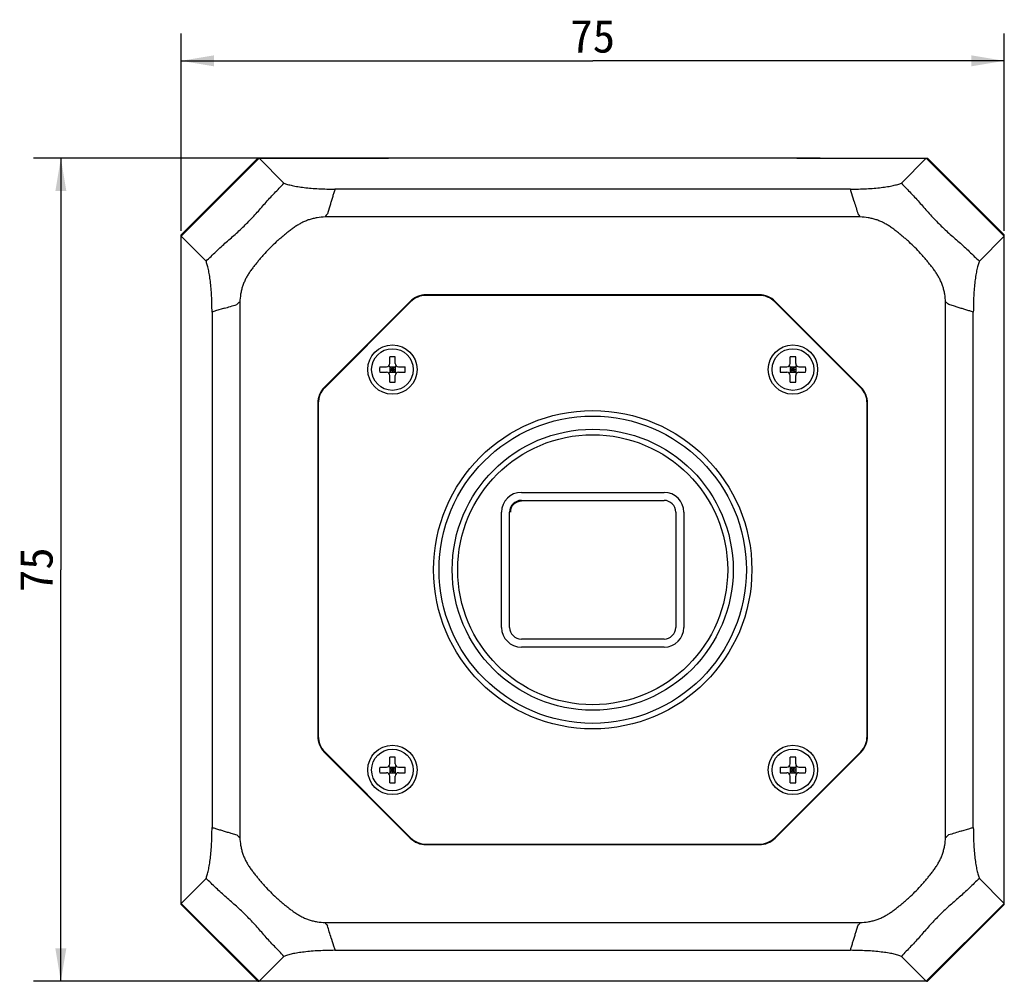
# Model space of a CAD drawing. Header units: millimetres. Extents: x 52 to 372, y 90 to 273.
# Tile 1 of 3: x 52 to 142, y 90 to 178. Entities that reach past the tile are written whole.
import ezdxf
from ezdxf.enums import TextEntityAlignment as Align

# ---------------------------------------------------------------- set-up
doc = ezdxf.new("R2010")
doc.units = ezdxf.units.MM
doc.header["$LTSCALE"] = 23.1
doc.layers.get('0').update_dxf_attribs({"linetype": 'CONTINUOUS'})
doc.layers.add('00_COMPONENTS', color=7, linetype='CONTINUOUS')
doc.layers.add('51__DRAFT_DIMS', color=7, linetype='CONTINUOUS')
doc.styles.get("Standard").update_dxf_attribs({"font": 'simfang.ttf'})
doc.dimstyles.new('DIMSTYLE_1', dxfattribs={"dimtxt": 3, "dimasz": 3, "dimexe": 2.5, "dimexo": 0.5, "dimgap": 0.75, "dimtad": 1, "dimdsep": 46, "dimtxsty": 'STANDARD', "dimblk": '_FILLED', "dimblk1": '_FILLED', "dimblk2": '_FILLED', "dimcen": 0.09, "dimclrt": 3, "dimazin": 2, "dimtp": 0.3, "dimtm": 0.3, "dimtfac": 1, "dimtofl": 0, "dimtmove": 0, "dimatfit": 3, "dimldrblk": '_FILLED', "dimfxl": 1, "dimtolj": 1, "dimarcsym": 0})

# ---------------------------------------------------------------- blocks, each defined once
blk = doc.blocks.new('_FILLED')
at = {"color": 0, "linetype": 'ByBlock'}
blk.add_solid([(0, 0), (-1, 0.167), (-1, -0.167)], dxfattribs=at)
blk = doc.blocks.new('*D3')
at = {"layer": '51__DRAFT_DIMS', "color": 4}
for p, q in [((66.721, 158.626), (66.721, 176.6)), ((141.721, 158.626), (141.721, 176.6)), ((66.721, 174.1), (104.221, 174.1)), ((141.721, 174.1), (104.221, 174.1))]:
    blk.add_line(p, q, dxfattribs=at)
at = {"layer": '51__DRAFT_DIMS', "color": 4, "xscale": 3, "yscale": 3, "zscale": 3, "rotation": 180}
blk.add_blockref('_FILLED', (66.721, 174.1), dxfattribs=at)
at = {"layer": '51__DRAFT_DIMS', "color": 4, "xscale": 3, "yscale": 3, "zscale": 3}
blk.add_blockref('_FILLED', (141.721, 174.1), dxfattribs=at)
at = {"layer": '51__DRAFT_DIMS', "color": 3}
blk.add_text('75', height=3, dxfattribs=at).set_placement((104.221, 174.85), align=Align.CENTER)
blk = doc.blocks.new('*D4')
at = {"layer": '51__DRAFT_DIMS', "color": 4}
for p, q in [((124.947, 165.231), (53.27, 165.231)), ((55.77, 165.231), (55.77, 127.731)), ((55.77, 90.231), (55.77, 127.731)), ((88.721, 90.231), (53.27, 90.231))]:
    blk.add_line(p, q, dxfattribs=at)
at = {"layer": '51__DRAFT_DIMS', "color": 4, "xscale": 3, "yscale": 3, "zscale": 3}
for p, rotation in [((55.77, 165.231), 90), ((55.77, 90.231), 270)]:
    blk.add_blockref('_FILLED', p, dxfattribs=dict(at, rotation=rotation))
at = {"layer": '51__DRAFT_DIMS', "color": 3}
blk.add_text('75', height=3, rotation=90, dxfattribs=at).set_placement((55.02, 127.731), align=Align.CENTER)

msp = doc.modelspace()

# ---------------------------------------------------------------- linework, layer by layer
at = {"layer": '00_COMPONENTS', "color": 7}
for p, q in [((73.721, 165.232), (66.721, 158.232)), ((66.721, 158.126), (73.826, 165.231)), ((73.721, 165.232), (85.611, 165.232)), ((73.826, 165.231), (76.099, 162.958)), ((73.826, 165.231), (82.995, 165.231)), ((122.769, 165.246), (85.673, 165.246)), ((122.831, 165.232), (134.721, 165.232)), ((125.447, 165.231), (134.616, 165.231)), ((134.616, 165.231), (132.343, 162.958)), ((134.616, 165.231), (141.721, 158.126)), ((141.721, 158.232), (134.721, 165.232)), ((80.74, 162.408), (80.746, 162.408)), ((80.746, 162.408), (80.74, 162.401)), ((127.702, 162.401), (80.74, 162.401)), ((127.696, 162.408), (127.702, 162.408)), ((127.702, 162.401), (127.696, 162.408)), ((128.043, 161.285), (127.799, 162.082)), ((80.216, 160.684), (80.056, 160.161)), ((128.603, 159.881), (79.838, 159.881)), ((66.721, 97.232), (66.721, 158.232)), ((66.721, 158.126), (68.994, 155.853)), ((141.721, 158.126), (139.448, 155.853)), ((141.721, 97.232), (141.721, 158.232)), ((119.393, 152.78), (89.049, 152.78)), ((119.393, 152.731), (89.049, 152.731)), ((72.071, 152.113), (72.071, 103.348)), ((87.601, 152.18), (79.772, 144.351)), ((87.635, 152.145), (79.807, 144.317)), ((128.635, 144.317), (120.807, 152.145)), ((128.67, 144.351), (120.841, 152.18)), ((136.371, 103.348), (136.371, 152.113)), ((137.174, 151.736), (136.652, 151.896)), ((69.544, 151.206), (69.544, 151.212)), ((69.55, 151.212), (69.544, 151.206)), ((69.55, 151.212), (69.55, 104.25)), ((70.667, 151.552), (69.869, 151.308)), ((138.892, 104.25), (138.892, 151.212)), ((138.898, 151.206), (138.892, 151.212)), ((138.898, 151.212), (138.898, 151.206)), ((85.728, 146.524), (85.728, 147.133)), ((86.228, 146.524), (86.228, 147.133)), ((122.214, 146.524), (122.214, 147.133)), ((122.714, 146.524), (122.714, 147.133)), ((84.819, 146.224), (85.428, 146.224)), ((85.64, 145.636), (86.316, 146.312)), ((86.316, 145.636), (85.64, 146.312)), ((85.728, 146.224), (85.728, 145.724)), ((85.728, 146.224), (86.228, 146.224)), ((85.978, 146.224), (85.978, 145.724)), ((86.228, 146.224), (86.228, 145.724)), ((86.528, 146.224), (87.136, 146.224)), ((121.306, 146.224), (121.914, 146.224)), ((122.127, 145.636), (122.802, 146.312)), ((122.802, 145.636), (122.127, 146.312)), ((122.214, 146.224), (122.214, 145.724)), ((122.214, 146.224), (122.714, 146.224)), ((122.464, 146.224), (122.464, 145.724)), ((122.714, 146.224), (122.714, 145.724)), ((123.014, 146.224), (123.623, 146.224)), ((84.819, 145.724), (85.428, 145.724)), ((85.728, 145.974), (86.228, 145.974)), ((85.728, 145.724), (86.228, 145.724)), ((85.728, 144.816), (85.728, 145.424)), ((86.228, 144.816), (86.228, 145.424)), ((86.528, 145.724), (87.136, 145.724)), ((121.306, 145.724), (121.914, 145.724)), ((122.214, 145.974), (122.714, 145.974)), ((122.214, 145.724), (122.714, 145.724)), ((122.214, 144.816), (122.214, 145.424)), ((122.714, 144.816), (122.714, 145.424)), ((123.014, 145.724), (123.623, 145.724)), ((79.172, 142.902), (79.172, 112.559)), ((79.221, 142.902), (79.221, 112.559)), ((129.221, 112.559), (129.221, 142.902)), ((129.27, 112.559), (129.27, 142.902)), ((97.721, 134.781), (110.721, 134.781)), ((97.721, 134.048), (110.721, 134.048)), ((95.921, 122.481), (95.921, 132.981)), ((96.654, 122.481), (96.654, 132.981)), ((111.788, 132.981), (111.788, 122.481)), ((112.521, 132.981), (112.521, 122.481)), ((110.721, 121.414), (97.721, 121.414)), ((110.721, 120.681), (97.721, 120.681)), ((79.772, 111.11), (87.601, 103.282)), ((79.807, 111.145), (87.635, 103.317)), ((85.728, 110.037), (85.728, 110.646)), ((86.228, 110.037), (86.228, 110.646)), ((120.807, 103.317), (128.635, 111.145)), ((120.841, 103.282), (128.67, 111.11)), ((122.214, 110.037), (122.214, 110.646)), ((122.714, 110.037), (122.714, 110.646)), ((84.819, 109.737), (85.428, 109.737)), ((86.316, 109.15), (85.64, 109.825)), ((85.64, 109.15), (86.316, 109.825)), ((85.728, 109.737), (85.728, 109.237)), ((85.728, 109.737), (86.228, 109.737)), ((85.728, 109.487), (86.228, 109.487)), ((85.978, 109.737), (85.978, 109.237)), ((86.228, 109.737), (86.228, 109.237)), ((86.528, 109.737), (87.136, 109.737)), ((121.306, 109.737), (121.914, 109.737)), ((122.802, 109.15), (122.127, 109.825)), ((122.127, 109.15), (122.802, 109.825)), ((122.214, 109.737), (122.714, 109.737)), ((122.214, 109.737), (122.214, 109.237)), ((122.214, 109.487), (122.714, 109.487)), ((122.464, 109.737), (122.464, 109.237)), ((122.714, 109.737), (122.714, 109.237)), ((123.014, 109.737), (123.623, 109.737)), ((84.819, 109.237), (85.428, 109.237)), ((85.728, 109.237), (86.228, 109.237)), ((85.728, 108.329), (85.728, 108.937)), ((86.228, 108.329), (86.228, 108.937)), ((86.528, 109.237), (87.136, 109.237)), ((121.306, 109.237), (121.914, 109.237)), ((122.214, 109.237), (122.714, 109.237)), ((122.214, 108.329), (122.214, 108.937)), ((122.714, 108.329), (122.714, 108.937)), ((123.014, 109.237), (123.623, 109.237)), ((69.544, 104.25), (69.544, 104.256)), ((69.544, 104.256), (69.55, 104.25)), ((137.775, 103.909), (138.573, 104.153)), ((138.892, 104.25), (138.898, 104.256)), ((138.898, 104.256), (138.898, 104.25)), ((71.268, 103.726), (71.79, 103.566)), ((89.049, 102.731), (119.393, 102.731)), ((89.049, 102.682), (119.393, 102.682)), ((66.721, 97.335), (68.994, 99.608)), ((141.721, 97.335), (139.448, 99.608)), ((73.826, 90.231), (66.721, 97.335)), ((66.721, 97.232), (73.721, 90.232)), ((141.721, 97.335), (134.616, 90.231)), ((134.721, 90.232), (141.721, 97.232)), ((79.839, 95.581), (128.604, 95.581)), ((128.226, 94.778), (128.386, 95.3)), ((80.399, 94.177), (80.643, 93.379)), ((73.826, 90.231), (76.099, 92.504)), ((80.74, 93.06), (127.702, 93.06)), ((80.74, 93.06), (80.746, 93.054)), ((80.746, 93.054), (80.74, 93.054)), ((127.696, 93.054), (127.702, 93.06)), ((127.702, 93.054), (127.696, 93.054)), ((134.616, 90.231), (132.343, 92.504)), ((73.721, 90.232), (73.824, 90.232)), ((134.616, 90.231), (73.826, 90.231)), ((134.618, 90.232), (134.721, 90.232))]:
    msp.add_line(p, q, dxfattribs=at)
for centre, radius in [((85.978, 145.974), 2.25), ((122.464, 145.974), 2.25), ((85.978, 145.974), 1.9), ((122.464, 145.974), 1.9), ((104.221, 127.731), 14.5), ((104.221, 127.731), 14), ((104.221, 127.731), 12.8), ((104.221, 127.731), 12.3), ((85.978, 109.487), 2.25), ((85.978, 109.487), 1.9), ((122.464, 109.487), 2.25), ((122.464, 109.487), 1.9)]:
    msp.add_circle(centre, radius, dxfattribs=at)
for centre, radius, start, end in [((599.668, 304.801), 492.978, 196.9251, 197.06168), ((89.049, 150.731), 2.049, 90, 135), ((89.049, 150.731), 2, 90, 135), ((119.393, 150.731), 2.049, 45, 90), ((119.393, 150.731), 2, 45, 90), ((-72.85, 623.178), 492.978, 286.9251, 287.06168), ((85.978, 141.987), 5.151, 87.21824, 92.78176), ((122.464, 141.987), 5.151, 87.21824, 92.78176), ((89.962, 145.977), 5.149, 177.25026, 180.03325), ((85.428, 146.524), 0.3, 270, 360), ((86.528, 146.524), 0.3, 180, 270), ((81.993, 145.977), 5.149, 359.96675, 2.74974), ((126.449, 145.977), 5.149, 177.25026, 180.03325), ((121.914, 146.524), 0.3, 270, 360), ((123.014, 146.524), 0.3, 180, 270), ((118.48, 145.977), 5.149, 359.96675, 2.74974), ((89.962, 145.971), 5.149, 179.96675, 182.74974), ((85.428, 145.424), 0.3, 0, 90), ((86.528, 145.424), 0.3, 90, 180), ((81.993, 145.971), 5.149, 357.25026, 0.03325), ((126.449, 145.971), 5.149, 179.96675, 182.74974), ((121.914, 145.424), 0.3, 0, 90), ((123.014, 145.424), 0.3, 90, 180), ((118.48, 145.971), 5.149, 357.25026, 0.03325), ((85.978, 149.961), 5.151, 267.21824, 272.78176), ((122.464, 149.961), 5.151, 267.21824, 272.78176), ((81.221, 142.902), 2.049, 135, 180), ((81.221, 142.902), 2, 135, 180), ((127.221, 142.902), 2, 0, 45), ((127.221, 142.902), 2.049, 0, 45), ((97.721, 132.981), 1.8, 90, 180), ((110.721, 132.981), 1.8, 0, 90), ((97.721, 132.981), 1.067, 90, 180), ((97.721, 132.981), 1, 90, 180), ((110.721, 132.981), 1.067, 0, 90), ((97.721, 122.481), 1.8, 180, 270), ((97.721, 122.481), 1.067, 180, 270), ((110.721, 122.481), 1.8, 270, 360), ((110.721, 122.481), 1.067, 270, 360), ((81.221, 112.559), 2.049, 180, 225), ((81.221, 112.559), 2, 180, 225), ((127.221, 112.559), 2, 315, 360), ((127.221, 112.559), 2.049, 315, 360), ((85.978, 105.501), 5.151, 87.21824, 92.78176), ((122.464, 105.501), 5.151, 87.21824, 92.78176), ((89.962, 109.49), 5.149, 177.25026, 180.03325), ((89.962, 109.484), 5.149, 179.96675, 182.74974), ((85.428, 110.037), 0.3, 270, 360), ((86.528, 110.037), 0.3, 180, 270), ((81.993, 109.49), 5.149, 359.96675, 2.74974), ((81.993, 109.484), 5.149, 357.25026, 0.03325), ((126.449, 109.49), 5.149, 177.25026, 180.03325), ((126.449, 109.484), 5.149, 179.96675, 182.74974), ((121.914, 110.037), 0.3, 270, 360), ((123.014, 110.037), 0.3, 180, 270), ((118.48, 109.49), 5.149, 359.96675, 2.74974), ((118.48, 109.484), 5.149, 357.25026, 0.03325), ((85.428, 108.937), 0.3, 0, 90), ((86.528, 108.937), 0.3, 90, 180), ((121.914, 108.937), 0.3, 0, 90), ((123.014, 108.937), 0.3, 90, 180), ((85.978, 113.474), 5.151, 267.21824, 272.78176), ((122.464, 113.474), 5.151, 267.21824, 272.78176), ((89.049, 104.731), 2.049, 225, 270), ((89.049, 104.731), 2, 225, 270), ((119.393, 104.731), 2, 270, 315), ((119.393, 104.731), 2.049, 270, 315), ((281.292, -367.716), 492.978, 106.9251, 107.06168), ((-391.226, -49.34), 492.978, 16.9251, 17.06168)]:
    msp.add_arc(centre, radius, start, end, dxfattribs=at)
for points, knots in [([(68.994, 155.853), (69.15, 155.995), (69.457, 156.287), (69.91, 156.73), (70.371, 157.162), (70.835, 157.579), (71.303, 157.985), (71.77, 158.396), (72.233, 158.822), (72.688, 159.264), (73.13, 159.719), (73.556, 160.182), (73.967, 160.648), (74.373, 161.116), (74.79, 161.581), (75.221, 162.042), (75.665, 162.495), (75.957, 162.802), (76.099, 162.958)], [0, 0, 0, 0, 0.062959, 0.126254, 0.189134, 0.251173, 0.312485, 0.374096, 0.43668, 0.499999, 0.563318, 0.625903, 0.687515, 0.748829, 0.810868, 0.873748, 0.937042, 1, 1, 1, 1]), ([(76.099, 162.958), (76.149, 162.936), (76.258, 162.895), (76.435, 162.839), (76.636, 162.785), (76.857, 162.733), (77.1, 162.684), (77.461, 162.621), (77.956, 162.554), (78.596, 162.49), (79.283, 162.444), (80.004, 162.417), (80.493, 162.41), (80.74, 162.408)], [0, 0, 0, 0, 0.034713, 0.074504, 0.118855, 0.167401, 0.220033, 0.276764, 0.401731, 0.53939, 0.687293, 0.842111, 1, 1, 1, 1]), ([(80.74, 162.401), (80.724, 162.348), (80.692, 162.242), (80.66, 162.135), (80.643, 162.082)], [0, 0, 0, 0, 0.499896, 1, 1, 1, 1]), ([(127.702, 162.408), (127.949, 162.41), (128.439, 162.417), (129.159, 162.444), (129.847, 162.49), (130.486, 162.554), (130.981, 162.621), (131.342, 162.684), (131.585, 162.733), (131.806, 162.785), (132.007, 162.839), (132.184, 162.895), (132.294, 162.936), (132.343, 162.958)], [0, 0, 0, 0, 0.1579, 0.312724, 0.46062, 0.598272, 0.723234, 0.779964, 0.832596, 0.881142, 0.925493, 0.965287, 1, 1, 1, 1]), ([(127.799, 162.082), (127.782, 162.135), (127.75, 162.242), (127.718, 162.348), (127.702, 162.401)], [0, 0, 0, 0, 0.500104, 1, 1, 1, 1]), ([(132.343, 162.958), (132.485, 162.802), (132.777, 162.495), (133.221, 162.042), (133.652, 161.581), (134.069, 161.116), (134.476, 160.648), (134.886, 160.182), (135.312, 159.719), (135.754, 159.264), (136.209, 158.822), (136.672, 158.396), (137.139, 157.985), (137.607, 157.579), (138.071, 157.161), (138.532, 156.73), (138.985, 156.287), (139.292, 155.995), (139.448, 155.853)], [0, 0, 0, 0, 0.062959, 0.126254, 0.189134, 0.251173, 0.312485, 0.374096, 0.43668, 0.499999, 0.563318, 0.625903, 0.687515, 0.748829, 0.810868, 0.873748, 0.937042, 1, 1, 1, 1]), ([(80.643, 162.082), (80.607, 161.966), (80.536, 161.733), (80.429, 161.383), (80.323, 161.033), (80.252, 160.8), (80.216, 160.684)], [0, 0, 0, 0, 0.250018, 0.500023, 0.750022, 1, 1, 1, 1]), ([(79.838, 159.881), (79.595, 159.868), (79.23, 159.83), (78.752, 159.732), (78.399, 159.633), (78.113, 159.527), (77.89, 159.43), (77.67, 159.323), (77.404, 159.174), (77.096, 158.976), (76.798, 158.763), (76.508, 158.54), (76.224, 158.31), (75.942, 158.076), (75.664, 157.838), (75.3, 157.514), (74.857, 157.094), (74.437, 156.652), (74.113, 156.287), (73.875, 156.009), (73.642, 155.728), (73.412, 155.443), (73.189, 155.153), (72.976, 154.855), (72.778, 154.548), (72.629, 154.281), (72.522, 154.062), (72.424, 153.838), (72.319, 153.552), (72.22, 153.2), (72.122, 152.722), (72.084, 152.357), (72.071, 152.113)], [0, 0, 0, 0, 0.062477, 0.093728, 0.124978, 0.156228, 0.171857, 0.187484, 0.218735, 0.249987, 0.281239, 0.312492, 0.343744, 0.374996, 0.406248, 0.4375, 0.5, 0.5625, 0.593752, 0.625004, 0.656256, 0.687508, 0.71876, 0.750013, 0.781265, 0.812516, 0.828143, 0.843772, 0.875022, 0.906272, 0.937523, 1, 1, 1, 1]), ([(80.056, 160.161), (80.013, 160.119), (79.934, 160.029), (79.868, 159.931), (79.838, 159.881)], [0, 0, 0, 0, 0.511516, 1, 1, 1, 1]), ([(128.603, 159.881), (128.574, 159.931), (128.508, 160.029), (128.429, 160.119), (128.386, 160.161)], [0, 0, 0, 0, 0.48848, 1, 1, 1, 1]), ([(136.371, 152.113), (136.358, 152.357), (136.32, 152.722), (136.222, 153.2), (136.123, 153.552), (136.018, 153.839), (135.92, 154.062), (135.813, 154.282), (135.664, 154.548), (135.466, 154.856), (135.253, 155.153), (135.03, 155.443), (134.8, 155.728), (134.567, 156.01), (134.329, 156.288), (134.004, 156.652), (133.585, 157.095), (133.142, 157.514), (132.778, 157.839), (132.5, 158.076), (132.218, 158.31), (131.933, 158.54), (131.643, 158.763), (131.346, 158.976), (131.038, 159.174), (130.772, 159.323), (130.552, 159.43), (130.329, 159.528), (130.042, 159.633), (129.69, 159.732), (129.212, 159.83), (128.847, 159.868), (128.603, 159.881)], [0, 0, 0, 0, 0.062477, 0.093728, 0.124978, 0.156228, 0.171857, 0.187484, 0.218735, 0.249987, 0.281239, 0.312492, 0.343744, 0.374996, 0.406248, 0.4375, 0.5, 0.5625, 0.593752, 0.625004, 0.656256, 0.687508, 0.71876, 0.750013, 0.781265, 0.812516, 0.828143, 0.843772, 0.875022, 0.906272, 0.937523, 1, 1, 1, 1]), ([(69.544, 151.212), (69.542, 151.459), (69.535, 151.948), (69.508, 152.669), (69.462, 153.356), (69.398, 153.995), (69.33, 154.491), (69.268, 154.852), (69.219, 155.094), (69.167, 155.316), (69.113, 155.517), (69.057, 155.694), (69.016, 155.803), (68.994, 155.853)], [0, 0, 0, 0, 0.1579, 0.312724, 0.46062, 0.598272, 0.723234, 0.779964, 0.832596, 0.881142, 0.925493, 0.965287, 1, 1, 1, 1]), ([(139.448, 155.853), (139.426, 155.803), (139.385, 155.694), (139.329, 155.517), (139.275, 155.316), (139.223, 155.094), (139.175, 154.852), (139.112, 154.491), (139.044, 153.995), (138.98, 153.356), (138.934, 152.669), (138.907, 151.948), (138.9, 151.459), (138.898, 151.212)], [0, 0, 0, 0, 0.034713, 0.074504, 0.118855, 0.167401, 0.220033, 0.276764, 0.401731, 0.53939, 0.687293, 0.842111, 1, 1, 1, 1]), ([(72.071, 152.113), (72.021, 152.084), (71.923, 152.017), (71.833, 151.939), (71.791, 151.896)], [0, 0, 0, 0, 0.48848, 1, 1, 1, 1]), ([(136.652, 151.896), (136.609, 151.939), (136.519, 152.017), (136.421, 152.084), (136.371, 152.113)], [0, 0, 0, 0, 0.511516, 1, 1, 1, 1]), ([(138.573, 151.308), (138.456, 151.344), (138.223, 151.415), (137.873, 151.522), (137.524, 151.629), (137.29, 151.7), (137.174, 151.736)], [0, 0, 0, 0, 0.250018, 0.500023, 0.750022, 1, 1, 1, 1]), ([(69.869, 151.308), (69.816, 151.292), (69.71, 151.26), (69.603, 151.228), (69.55, 151.212)], [0, 0, 0, 0, 0.500104, 1, 1, 1, 1]), ([(138.892, 151.212), (138.839, 151.228), (138.732, 151.26), (138.626, 151.292), (138.573, 151.308)], [0, 0, 0, 0, 0.499896, 1, 1, 1, 1]), ([(68.994, 99.608), (69.016, 99.658), (69.057, 99.767), (69.113, 99.945), (69.167, 100.145), (69.219, 100.367), (69.268, 100.609), (69.33, 100.971), (69.398, 101.466), (69.462, 102.105), (69.508, 102.793), (69.535, 103.513), (69.542, 104.003), (69.544, 104.25)], [0, 0, 0, 0, 0.034713, 0.074504, 0.118855, 0.167401, 0.220033, 0.276764, 0.401731, 0.53939, 0.687293, 0.842111, 1, 1, 1, 1]), ([(69.55, 104.25), (69.603, 104.234), (69.71, 104.201), (69.816, 104.169), (69.869, 104.153)], [0, 0, 0, 0, 0.499896, 1, 1, 1, 1]), ([(69.869, 104.153), (69.986, 104.117), (70.219, 104.046), (70.569, 103.939), (70.918, 103.832), (71.152, 103.761), (71.268, 103.726)], [0, 0, 0, 0, 0.250018, 0.500023, 0.750022, 1, 1, 1, 1]), ([(138.573, 104.153), (138.626, 104.169), (138.732, 104.201), (138.839, 104.234), (138.892, 104.25)], [0, 0, 0, 0, 0.500104, 1, 1, 1, 1]), ([(138.898, 104.25), (138.9, 104.003), (138.907, 103.513), (138.934, 102.793), (138.98, 102.105), (139.044, 101.466), (139.112, 100.971), (139.175, 100.609), (139.223, 100.367), (139.275, 100.145), (139.329, 99.945), (139.385, 99.767), (139.426, 99.658), (139.448, 99.608)], [0, 0, 0, 0, 0.1579, 0.312724, 0.46062, 0.598272, 0.723234, 0.779964, 0.832596, 0.881142, 0.925493, 0.965287, 1, 1, 1, 1]), ([(71.79, 103.566), (71.833, 103.522), (71.923, 103.444), (72.021, 103.377), (72.071, 103.348)], [0, 0, 0, 0, 0.511516, 1, 1, 1, 1]), ([(72.071, 103.348), (72.084, 103.105), (72.122, 102.74), (72.22, 102.262), (72.319, 101.909), (72.424, 101.623), (72.522, 101.399), (72.629, 101.18), (72.778, 100.914), (72.976, 100.606), (73.189, 100.308), (73.412, 100.018), (73.642, 99.734), (73.875, 99.452), (74.113, 99.174), (74.438, 98.809), (74.857, 98.367), (75.3, 97.947), (75.664, 97.623), (75.942, 97.385), (76.224, 97.152), (76.509, 96.922), (76.799, 96.698), (77.096, 96.486), (77.404, 96.288), (77.67, 96.139), (77.89, 96.032), (78.113, 95.934), (78.4, 95.829), (78.752, 95.729), (79.23, 95.631), (79.595, 95.594), (79.839, 95.581)], [0, 0, 0, 0, 0.062477, 0.093728, 0.124978, 0.156228, 0.171857, 0.187484, 0.218735, 0.249987, 0.281239, 0.312492, 0.343744, 0.374996, 0.406248, 0.4375, 0.5, 0.5625, 0.593752, 0.625004, 0.656256, 0.687508, 0.71876, 0.750013, 0.781265, 0.812516, 0.828143, 0.843772, 0.875022, 0.906272, 0.937523, 1, 1, 1, 1]), ([(128.604, 95.581), (128.847, 95.594), (129.212, 95.631), (129.69, 95.729), (130.043, 95.829), (130.329, 95.934), (130.552, 96.032), (130.772, 96.139), (131.038, 96.288), (131.346, 96.486), (131.644, 96.699), (131.934, 96.922), (132.218, 97.152), (132.5, 97.385), (132.778, 97.623), (133.142, 97.947), (133.585, 98.367), (134.005, 98.81), (134.329, 99.174), (134.567, 99.452), (134.8, 99.734), (135.03, 100.018), (135.253, 100.308), (135.466, 100.606), (135.664, 100.914), (135.813, 101.18), (135.92, 101.4), (136.018, 101.623), (136.123, 101.909), (136.222, 102.262), (136.32, 102.74), (136.358, 103.105), (136.371, 103.348)], [0, 0, 0, 0, 0.062477, 0.093728, 0.124978, 0.156228, 0.171857, 0.187484, 0.218735, 0.249987, 0.281239, 0.312492, 0.343744, 0.374996, 0.406248, 0.4375, 0.5, 0.5625, 0.593752, 0.625004, 0.656256, 0.687508, 0.71876, 0.750013, 0.781265, 0.812516, 0.828143, 0.843772, 0.875022, 0.906272, 0.937523, 1, 1, 1, 1]), ([(136.371, 103.348), (136.421, 103.377), (136.519, 103.444), (136.609, 103.522), (136.651, 103.566)], [0, 0, 0, 0, 0.48848, 1, 1, 1, 1]), ([(76.099, 92.504), (75.957, 92.66), (75.665, 92.966), (75.221, 93.42), (74.79, 93.88), (74.373, 94.345), (73.966, 94.813), (73.556, 95.28), (73.13, 95.743), (72.688, 96.197), (72.233, 96.64), (71.77, 97.065), (71.303, 97.476), (70.835, 97.883), (70.371, 98.3), (69.91, 98.731), (69.457, 99.175), (69.15, 99.466), (68.994, 99.608)], [0, 0, 0, 0, 0.062959, 0.126254, 0.189134, 0.251173, 0.312485, 0.374096, 0.43668, 0.499999, 0.563318, 0.625903, 0.687515, 0.748829, 0.810868, 0.873748, 0.937042, 1, 1, 1, 1]), ([(139.448, 99.608), (139.292, 99.466), (138.985, 99.175), (138.532, 98.731), (138.071, 98.3), (137.607, 97.883), (137.139, 97.476), (136.672, 97.065), (136.209, 96.64), (135.754, 96.197), (135.312, 95.743), (134.886, 95.28), (134.476, 94.813), (134.069, 94.345), (133.652, 93.88), (133.221, 93.42), (132.777, 92.966), (132.485, 92.66), (132.343, 92.504)], [0, 0, 0, 0, 0.062959, 0.126254, 0.189134, 0.251173, 0.312485, 0.374096, 0.43668, 0.499999, 0.563318, 0.625903, 0.687515, 0.748829, 0.810868, 0.873748, 0.937042, 1, 1, 1, 1]), ([(79.839, 95.581), (79.868, 95.531), (79.934, 95.433), (80.013, 95.343), (80.056, 95.3)], [0, 0, 0, 0, 0.48848, 1, 1, 1, 1]), ([(128.386, 95.3), (128.429, 95.343), (128.508, 95.432), (128.574, 95.531), (128.604, 95.581)], [0, 0, 0, 0, 0.511516, 1, 1, 1, 1]), ([(127.799, 93.379), (127.835, 93.496), (127.906, 93.729), (128.013, 94.078), (128.119, 94.428), (128.19, 94.661), (128.226, 94.778)], [0, 0, 0, 0, 0.250018, 0.500023, 0.750022, 1, 1, 1, 1]), ([(80.643, 93.379), (80.66, 93.326), (80.692, 93.22), (80.724, 93.113), (80.74, 93.06)], [0, 0, 0, 0, 0.500104, 1, 1, 1, 1]), ([(127.702, 93.06), (127.718, 93.113), (127.75, 93.22), (127.782, 93.326), (127.799, 93.379)], [0, 0, 0, 0, 0.499896, 1, 1, 1, 1]), ([(80.74, 93.054), (80.493, 93.052), (80.003, 93.045), (79.283, 93.018), (78.596, 92.972), (77.956, 92.907), (77.461, 92.84), (77.1, 92.777), (76.857, 92.728), (76.636, 92.677), (76.435, 92.623), (76.258, 92.567), (76.149, 92.525), (76.099, 92.504)], [0, 0, 0, 0, 0.1579, 0.312724, 0.46062, 0.598272, 0.723234, 0.779964, 0.832596, 0.881142, 0.925493, 0.965287, 1, 1, 1, 1]), ([(132.343, 92.504), (132.294, 92.525), (132.184, 92.567), (132.007, 92.623), (131.806, 92.677), (131.585, 92.728), (131.342, 92.777), (130.981, 92.84), (130.486, 92.907), (129.846, 92.972), (129.159, 93.018), (128.439, 93.045), (127.949, 93.052), (127.702, 93.054)], [0, 0, 0, 0, 0.034713, 0.074504, 0.118855, 0.167401, 0.220033, 0.276764, 0.401731, 0.53939, 0.687293, 0.842111, 1, 1, 1, 1])]:
    msp.add_open_spline(points, degree=3, knots=knots, dxfattribs=at)

# ---------------------------------------------------------------- dimensions: what is measured, and where the dimension line sits
at = {"layer": '51__DRAFT_DIMS', "color": 4}
dim = msp.add_linear_dim(base=(141.721, 174.1), p1=(66.721, 158.126), p2=(141.721, 158.126), dimstyle='DIMSTYLE_1', dxfattribs=at)
dim.commit()
dim.dimension.update_dxf_attribs({"geometry": '*D3', "text_midpoint": (104.189, 174.1), "dimtype": 160})
dim = msp.add_linear_dim(base=(55.77, 90.231), p1=(125.447, 165.231), p2=(89.221, 90.231), angle=270, dimstyle='DIMSTYLE_1', dxfattribs=at)
dim.commit()
dim.dimension.update_dxf_attribs({"geometry": '*D4', "text_midpoint": (55.77, 127.699), "dimtype": 160})

doc.saveas('drawing.dxf')
